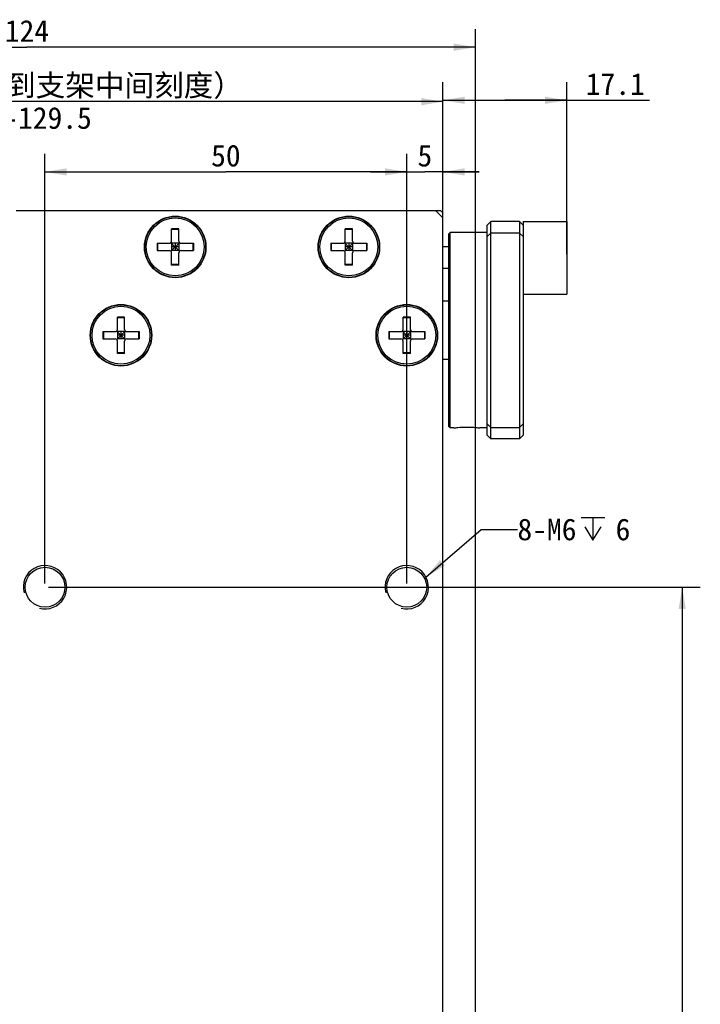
# Model space of a CAD drawing. Header units: millimetres. Extents: x 742 to 1452, y 144 to 826.
# Tile 40 of 40: x 1358 to 1452, y 438 to 574. Entities that reach past the tile are written whole.
import ezdxf
from ezdxf.enums import TextEntityAlignment as Align

# ---------------------------------------------------------------- set-up
doc = ezdxf.new("R2010")
doc.units = ezdxf.units.MM
doc.header["$LTSCALE"] = 32.67
doc.layers.get('0').update_dxf_attribs({"linetype": 'CONTINUOUS'})
for name, color, linetype in [('00_COMPONENTS', 7, 'CONTINUOUS'), ('50_ALL_DETAILS', 7, 'CONTINUOUS'), ('51__DRAFT_DIMS', 7, 'CONTINUOUS')]:
    doc.layers.add(name, color=color, linetype=linetype)
doc.styles.get("Standard").update_dxf_attribs({"font": 'simfang.ttf'})
doc.dimstyles.new('DIMSTYLE_2', dxfattribs={"dimtxt": 3, "dimasz": 3, "dimexe": 2.5, "dimexo": 0.5, "dimgap": 0.75, "dimtad": 1, "dimdsep": 46, "dimtxsty": 'STANDARD', "dimblk": '_FILLED', "dimblk1": '_FILLED', "dimblk2": '_FILLED', "dimcen": 0.09, "dimclrt": 3, "dimazin": 2, "dimtp": 0.3, "dimtm": 0.3, "dimtfac": 1, "dimtofl": 0, "dimtmove": 0, "dimatfit": 3, "dimldrblk": '_FILLED', "dimfxl": 1, "dimtolj": 1, "dimarcsym": 0})
doc.dimstyles.new('DIMSTYLE_3', dxfattribs={"dimtxt": 3, "dimasz": 3, "dimexe": 2.5, "dimexo": 0.5, "dimgap": 0.75, "dimtad": 1, "dimdsep": 46, "dimtxsty": 'STANDARD', "dimblk": '_FILLED', "dimblk1": '_FILLED', "dimblk2": '_FILLED', "dimcen": 0.09, "dimclrt": 3, "dimazin": 2, "dimtp": 0.1, "dimtm": 0.1, "dimtfac": 1, "dimtofl": 0, "dimtmove": 0, "dimatfit": 3, "dimldrblk": '_FILLED', "dimfxl": 1, "dimtolj": 1, "dimarcsym": 0})
doc.dimstyles.new('DIMSTYLE_4', dxfattribs={"dimtxt": 3, "dimasz": 3, "dimexe": 2.5, "dimexo": 0.5, "dimgap": 0.75, "dimtad": 1, "dimdsep": 46, "dimtxsty": 'STANDARD', "dimblk": '_FILLED', "dimblk1": '_FILLED', "dimblk2": '_FILLED', "dimcen": 0.09, "dimclrt": 3, "dimazin": 2, "dimtp": 0.2, "dimtm": 0.2, "dimtfac": 1, "dimtofl": 0, "dimtmove": 0, "dimatfit": 3, "dimldrblk": '_FILLED', "dimfxl": 1, "dimtolj": 1, "dimarcsym": 0})
doc.dimstyles.new('DIMSTYLE_5', dxfattribs={"dimtxt": 3, "dimasz": 3, "dimexe": 2.5, "dimexo": 0.5, "dimgap": 0.75, "dimtad": 1, "dimdsep": 46, "dimtxsty": 'STANDARD', "dimblk": '_FILLED', "dimblk1": '_FILLED', "dimblk2": '_FILLED', "dimcen": 0.09, "dimclrt": 3, "dimazin": 2, "dimtp": 0.5, "dimtm": 0.5, "dimtfac": 1, "dimtofl": 0, "dimtmove": 0, "dimatfit": 3, "dimldrblk": '_FILLED', "dimfxl": 1, "dimtolj": 1, "dimarcsym": 0})
doc.dimstyles.get("Standard").update_dxf_attribs({"dimtxt": 3, "dimasz": 3, "dimexe": 2.5, "dimexo": 0.5, "dimtad": 1, "dimdsep": 46, "dimtxsty": 'STANDARD', "dimblk": '_FILLED', "dimblk1": '_FILLED', "dimblk2": '_FILLED', "dimcen": 0.09, "dimclrt": 3, "dimazin": 2, "dimtol": 1, "dimtp": 0.01, "dimtm": 0.01, "dimtfac": 1, "dimtofl": 0, "dimtmove": 0, "dimatfit": 3, "dimldrblk": '_FILLED', "dimfxl": 1, "dimtolj": 1, "dimarcsym": 0})

# ---------------------------------------------------------------- blocks, each defined once
blk = doc.blocks.new('_FILLED')
at = {"color": 0, "linetype": 'ByBlock'}
blk.add_solid([(0, 0), (-1, 0.167), (-1, -0.167)], dxfattribs=at)
blk = doc.blocks.new('*D3')
at = {"layer": '51__DRAFT_DIMS', "color": 4}
for p, q in [((1296.79, 544.37), (1296.79, 565.44)), ((1416.29, 547.37), (1416.29, 565.44)), ((1296.79, 562.94), (1356.54, 562.94)), ((1416.29, 562.94), (1356.54, 562.94))]:
    blk.add_line(p, q, dxfattribs=at)
at = {"layer": '51__DRAFT_DIMS', "color": 4, "xscale": 3, "yscale": 3, "zscale": 3, "rotation": 180}
blk.add_blockref('_FILLED', (1296.79, 562.94), dxfattribs=at)
at = {"layer": '51__DRAFT_DIMS', "color": 4, "xscale": 3, "yscale": 3, "zscale": 3}
blk.add_blockref('_FILLED', (1416.29, 562.94), dxfattribs=at)
at = {"layer": '51__DRAFT_DIMS', "color": 3}
for s, p in [('（相机调节到支架中间刻度）', (1362.05, 563.69)), ('119.5', (1327.98, 563.69)), ('109.5-129.5', (1356.54, 559.19))]:
    blk.add_text(s, height=3, dxfattribs=at).set_placement(p, align=Align.CENTER)
blk = doc.blocks.new('*D5')
at = {"layer": '51__DRAFT_DIMS', "color": 4}
for p, q in [((1416.29, 547.37), (1416.29, 565.63)), ((1433.39, 541.87), (1433.39, 565.63)), ((1416.29, 563.13), (1424.84, 563.13)), ((1433.39, 563.13), (1424.84, 563.13)), ((1424.84, 563.13), (1444.84, 563.13))]:
    blk.add_line(p, q, dxfattribs=at)
at = {"layer": '51__DRAFT_DIMS', "color": 4, "xscale": 3, "yscale": 3, "zscale": 3, "rotation": 180}
blk.add_blockref('_FILLED', (1416.29, 563.13), dxfattribs=at)
at = {"layer": '51__DRAFT_DIMS', "color": 4, "xscale": 3, "yscale": 3, "zscale": 3}
blk.add_blockref('_FILLED', (1433.39, 563.13), dxfattribs=at)
at = {"layer": '51__DRAFT_DIMS', "color": 3}
blk.add_text('17.1', height=3, dxfattribs=at).set_placement((1436.03, 563.88))
blk = doc.blocks.new('*D6')
at = {"layer": '51__DRAFT_DIMS', "color": 4}
for p, q in [((1361.79, 495.87), (1451.86, 495.87)), ((1449.36, 495.87), (1449.36, 345.87)), ((1449.36, 195.87), (1449.36, 345.87)), ((1361.79, 195.87), (1451.86, 195.87))]:
    blk.add_line(p, q, dxfattribs=at)
at = {"layer": '51__DRAFT_DIMS', "color": 4, "xscale": 3, "yscale": 3, "zscale": 3}
for p, rotation in [((1449.36, 495.87), 90), ((1449.36, 195.87), 270)]:
    blk.add_blockref('_FILLED', p, dxfattribs=dict(at, rotation=rotation))
at = {"layer": '51__DRAFT_DIMS', "color": 3}
blk.add_text('300', height=3, rotation=90, dxfattribs=at).set_placement((1448.61, 345.87), align=Align.CENTER)
blk = doc.blocks.new('*D7')
at = {"layer": '51__DRAFT_DIMS', "color": 4}
for p, q in [((1361.29, 496.37), (1361.29, 555.74)), ((1411.29, 496.37), (1411.29, 555.74)), ((1361.29, 553.24), (1386.29, 553.24)), ((1411.29, 553.24), (1386.29, 553.24))]:
    blk.add_line(p, q, dxfattribs=at)
at = {"layer": '51__DRAFT_DIMS', "color": 4, "xscale": 3, "yscale": 3, "zscale": 3, "rotation": 180}
blk.add_blockref('_FILLED', (1361.29, 553.24), dxfattribs=at)
at = {"layer": '51__DRAFT_DIMS', "color": 4, "xscale": 3, "yscale": 3, "zscale": 3}
blk.add_blockref('_FILLED', (1411.29, 553.24), dxfattribs=at)
at = {"layer": '51__DRAFT_DIMS', "color": 3}
blk.add_text('50', height=3, dxfattribs=at).set_placement((1386.29, 553.99), align=Align.CENTER)
blk = doc.blocks.new('*D8')
at = {"layer": '51__DRAFT_DIMS', "color": 4}
for p, q in [((1296.79, 544.37), (1296.79, 572.96)), ((1420.79, 363.65), (1420.79, 572.96)), ((1296.79, 570.46), (1358.79, 570.46)), ((1420.79, 570.46), (1358.79, 570.46))]:
    blk.add_line(p, q, dxfattribs=at)
at = {"layer": '51__DRAFT_DIMS', "color": 4, "xscale": 3, "yscale": 3, "zscale": 3, "rotation": 180}
blk.add_blockref('_FILLED', (1296.79, 570.46), dxfattribs=at)
at = {"layer": '51__DRAFT_DIMS', "color": 4, "xscale": 3, "yscale": 3, "zscale": 3}
blk.add_blockref('_FILLED', (1420.79, 570.46), dxfattribs=at)
at = {"layer": '51__DRAFT_DIMS', "color": 3}
blk.add_text('124', height=3, dxfattribs=at).set_placement((1358.79, 571.21), align=Align.CENTER)
blk = doc.blocks.new('*D13')
at = {"layer": '51__DRAFT_DIMS', "color": 4}
for p, q in [((1411.29, 496.37), (1411.29, 555.74)), ((1416.29, 547.37), (1416.29, 555.74)), ((1411.29, 553.24), (1406.29, 553.24)), ((1406.29, 553.24), (1413.79, 553.24)), ((1421.29, 553.24), (1413.79, 553.24)), ((1416.29, 553.24), (1421.29, 553.24))]:
    blk.add_line(p, q, dxfattribs=at)
at = {"layer": '51__DRAFT_DIMS', "color": 4, "xscale": 3, "yscale": 3, "zscale": 3}
blk.add_blockref('_FILLED', (1411.29, 553.24), dxfattribs=at)
at = {"layer": '51__DRAFT_DIMS', "color": 4, "xscale": 3, "yscale": 3, "zscale": 3, "rotation": 180}
blk.add_blockref('_FILLED', (1416.29, 553.24), dxfattribs=at)
at = {"layer": '51__DRAFT_DIMS', "color": 3}
blk.add_text('5', height=3, dxfattribs=at).set_placement((1413.79, 553.99), align=Align.CENTER)

msp = doc.modelspace()

# ---------------------------------------------------------------- linework, layer by layer
at = {"layer": '00_COMPONENTS', "color": 7}
for p, q in [((1415.992, 547.873), (1357.292, 547.873)), ((1416.292, 546.873), (1415.292, 547.873)), ((1415.992, 547.873), (1416.292, 547.573)), ((1416.292, 144.173), (1416.292, 547.573)), ((1378.792, 543.673), (1378.792, 545.373)), ((1379.792, 545.373), (1378.792, 545.373)), ((1379.792, 543.673), (1379.792, 545.373)), ((1402.792, 543.673), (1402.792, 545.373)), ((1403.792, 545.373), (1402.792, 545.373)), ((1403.792, 543.673), (1403.792, 545.373)), ((1422.392, 545.873), (1422.892, 546.373)), ((1422.392, 516.873), (1422.392, 545.873)), ((1422.892, 516.373), (1422.892, 546.373)), ((1426.892, 546.373), (1422.892, 546.373)), ((1426.892, 546.373), (1426.892, 516.373)), ((1427.392, 545.873), (1426.892, 546.373)), ((1427.392, 546.373), (1427.392, 516.873)), ((1427.392, 546.373), (1433.392, 546.373)), ((1433.392, 546.373), (1433.392, 536.373)), ((1379.792, 545.303), (1378.792, 545.303)), ((1403.792, 545.303), (1402.792, 545.303)), ((1417.092, 544.673), (1417.292, 544.873)), ((1417.092, 518.073), (1417.092, 544.673)), ((1417.292, 517.873), (1417.292, 544.873)), ((1422.392, 544.873), (1417.292, 544.873)), ((1422.392, 544.298), (1422.892, 544.798)), ((1426.892, 544.798), (1422.892, 544.798)), ((1427.392, 544.298), (1426.892, 544.798)), ((1376.792, 543.373), (1376.792, 542.373)), ((1376.792, 543.373), (1378.492, 543.373)), ((1376.862, 543.373), (1376.862, 542.373)), ((1378.704, 542.285), (1379.879, 543.461)), ((1378.704, 543.461), (1379.879, 542.285)), ((1378.792, 543.373), (1378.792, 542.373)), ((1379.792, 543.373), (1378.792, 543.373)), ((1379.792, 542.873), (1378.792, 542.873)), ((1379.292, 543.373), (1379.292, 542.373)), ((1379.792, 543.373), (1379.792, 542.373)), ((1380.092, 543.373), (1381.792, 543.373)), ((1381.722, 543.373), (1381.722, 542.373)), ((1381.792, 543.373), (1381.792, 542.373)), ((1400.792, 543.373), (1400.792, 542.373)), ((1400.792, 543.373), (1402.492, 543.373)), ((1400.862, 543.373), (1400.862, 542.373)), ((1402.704, 542.285), (1403.879, 543.461)), ((1402.704, 543.461), (1403.879, 542.285)), ((1402.792, 543.373), (1402.792, 542.373)), ((1403.792, 543.373), (1402.792, 543.373)), ((1403.792, 542.873), (1402.792, 542.873)), ((1403.292, 543.373), (1403.292, 542.373)), ((1403.792, 543.373), (1403.792, 542.373)), ((1404.092, 543.373), (1405.792, 543.373)), ((1405.722, 543.373), (1405.722, 542.373)), ((1405.792, 543.373), (1405.792, 542.373)), ((1417.092, 542.873), (1416.292, 542.873)), ((1376.792, 542.373), (1378.492, 542.373)), ((1379.792, 542.373), (1378.792, 542.373)), ((1378.792, 540.373), (1378.792, 542.073)), ((1379.792, 540.373), (1379.792, 542.073)), ((1380.092, 542.373), (1381.792, 542.373)), ((1400.792, 542.373), (1402.492, 542.373)), ((1403.792, 542.373), (1402.792, 542.373)), ((1402.792, 540.373), (1402.792, 542.073)), ((1403.792, 540.373), (1403.792, 542.073)), ((1404.092, 542.373), (1405.792, 542.373)), ((1379.792, 540.443), (1378.792, 540.443)), ((1379.792, 540.373), (1378.792, 540.373)), ((1403.792, 540.443), (1402.792, 540.443)), ((1403.792, 540.373), (1402.792, 540.373)), ((1417.092, 539.873), (1416.292, 539.873)), ((1427.392, 536.373), (1433.392, 536.373)), ((1417.092, 535.373), (1416.292, 535.373)), ((1371.292, 531.473), (1371.292, 533.173)), ((1372.292, 533.173), (1371.292, 533.173)), ((1372.292, 531.473), (1372.292, 533.173)), ((1410.792, 531.473), (1410.792, 533.173)), ((1411.792, 533.173), (1410.792, 533.173)), ((1411.792, 531.473), (1411.792, 533.173)), ((1372.292, 533.103), (1371.292, 533.103)), ((1411.792, 533.103), (1410.792, 533.103)), ((1369.292, 531.173), (1369.292, 530.173)), ((1369.292, 531.173), (1370.992, 531.173)), ((1369.362, 531.173), (1369.362, 530.173)), ((1371.204, 530.085), (1372.379, 531.261)), ((1371.204, 531.261), (1372.379, 530.085)), ((1371.292, 531.173), (1371.292, 530.173)), ((1372.292, 531.173), (1371.292, 531.173)), ((1372.292, 530.673), (1371.292, 530.673)), ((1371.792, 531.173), (1371.792, 530.173)), ((1372.292, 531.173), (1372.292, 530.173)), ((1372.592, 531.173), (1374.292, 531.173)), ((1374.222, 531.173), (1374.222, 530.173)), ((1374.292, 531.173), (1374.292, 530.173)), ((1408.792, 531.173), (1408.792, 530.173)), ((1408.792, 531.173), (1410.492, 531.173)), ((1408.862, 531.173), (1408.862, 530.173)), ((1410.704, 530.085), (1411.879, 531.261)), ((1410.704, 531.261), (1411.879, 530.085)), ((1410.792, 531.173), (1410.792, 530.173)), ((1411.792, 531.173), (1410.792, 531.173)), ((1411.792, 530.673), (1410.792, 530.673)), ((1411.292, 531.173), (1411.292, 530.173)), ((1411.792, 531.173), (1411.792, 530.173)), ((1412.092, 531.173), (1413.792, 531.173)), ((1413.722, 531.173), (1413.722, 530.173)), ((1413.792, 531.173), (1413.792, 530.173)), ((1369.292, 530.173), (1370.992, 530.173)), ((1372.292, 530.173), (1371.292, 530.173)), ((1371.292, 528.173), (1371.292, 529.873)), ((1372.292, 528.173), (1372.292, 529.873)), ((1372.592, 530.173), (1374.292, 530.173)), ((1408.792, 530.173), (1410.492, 530.173)), ((1411.792, 530.173), (1410.792, 530.173)), ((1410.792, 528.173), (1410.792, 529.873)), ((1411.792, 528.173), (1411.792, 529.873)), ((1412.092, 530.173), (1413.792, 530.173)), ((1372.292, 528.243), (1371.292, 528.243)), ((1372.292, 528.173), (1371.292, 528.173)), ((1411.792, 528.243), (1410.792, 528.243)), ((1411.792, 528.173), (1410.792, 528.173)), ((1416.292, 527.373), (1417.092, 527.373)), ((1422.392, 518.448), (1422.892, 517.948)), ((1427.392, 518.448), (1426.892, 517.948)), ((1417.092, 518.073), (1417.292, 517.873)), ((1417.792, 517.873), (1417.292, 517.873)), ((1422.392, 517.873), (1421.392, 517.873)), ((1422.392, 516.873), (1422.892, 516.373)), ((1422.892, 517.948), (1426.892, 517.948)), ((1427.392, 516.873), (1426.892, 516.373)), ((1426.892, 516.373), (1422.892, 516.373))]:
    msp.add_line(p, q, dxfattribs=at)
for centre, radius in [((1379.292, 542.873), 4.25), ((1379.292, 542.873), 4.2), ((1379.292, 542.873), 4), ((1403.292, 542.873), 4.25), ((1403.292, 542.873), 4.2), ((1403.292, 542.873), 4), ((1371.792, 530.673), 4.25), ((1371.792, 530.673), 4.2), ((1371.792, 530.673), 4), ((1411.292, 530.673), 4.25), ((1411.292, 530.673), 4.2), ((1411.292, 530.673), 4), ((1361.292, 495.873), 2.75), ((1411.292, 495.873), 2.75)]:
    msp.add_circle(centre, radius, dxfattribs=at)
for centre, start, end in [((1378.492, 543.673), 270, 360), ((1380.092, 543.673), 180, 270), ((1402.492, 543.673), 270, 360), ((1404.092, 543.673), 180, 270), ((1378.492, 542.073), 0, 90), ((1380.092, 542.073), 90, 180), ((1402.492, 542.073), 0, 90), ((1404.092, 542.073), 90, 180), ((1370.992, 531.473), 270, 360), ((1372.592, 531.473), 180, 270), ((1410.492, 531.473), 270, 360), ((1412.092, 531.473), 180, 270), ((1370.992, 529.873), 0, 90), ((1372.592, 529.873), 90, 180), ((1410.492, 529.873), 0, 90), ((1412.092, 529.873), 90, 180)]:
    msp.add_arc(centre, 0.3, start, end, dxfattribs=at)
at = {"layer": '00_COMPONENTS', "color": 4}
for centre in [(1361.292, 495.873), (1411.292, 495.873)]:
    msp.add_arc(centre, 3, 255, 195, dxfattribs=at)
at = {"layer": '00_COMPONENTS', "color": 7}
msp.add_open_spline([(1417.792, 517.873), (1417.969, 517.897), (1418.567, 517.968), (1419.592, 518.018), (1420.617, 517.967), (1421.215, 517.897), (1421.392, 517.873)], degree=3, knots=[0, 0, 0, 0, 0.1487115, 0.5001323, 0.8514806, 1, 1, 1, 1], dxfattribs=at)
at = {"layer": '50_ALL_DETAILS', "color": 3}
for p, q in [((1435.402, 505.483), (1438.652, 505.483)), ((1437.027, 505.483), (1437.027, 502.358))]:
    msp.add_line(p, q, dxfattribs=at)
msp.add_lwpolyline([(1435.902, 504.233), (1437.027, 502.358), (1438.152, 504.233)], dxfattribs=at)

# ---------------------------------------------------------------- texts
for s, p in [('8-M6', (1426.589, 502.358)), ('6', (1440.152, 502.358))]:
    msp.add_text(s, height=3, dxfattribs=at).set_placement(p)

# ---------------------------------------------------------------- dimensions: what is measured, and where the dimension line sits
at = {"layer": '51__DRAFT_DIMS', "color": 4}
for base, p1, p2, dimstyle, picture, middle in [((1420.792, 570.458), (1296.789, 543.873), (1420.792, 363.146), 'DIMSTYLE_5', '*D8', (1358.931, 570.458)), ((1433.392, 563.128), (1416.292, 546.873), (1433.392, 541.373), 'DIMSTYLE_4', '*D5', (1440.423, 563.128)), ((1411.292, 553.236), (1361.292, 495.873), (1411.292, 495.873), 'DIMSTYLE_2', '*D7', (1386.283, 553.236))]:
    dim = msp.add_linear_dim(base=base, p1=p1, p2=p2, dimstyle=dimstyle, dxfattribs=at)
    dim.commit()
    dim.dimension.update_dxf_attribs({"geometry": picture, "text_midpoint": middle, "dimtype": 160})
dim = msp.add_linear_dim(base=(1296.789, 562.941), p1=(1416.292, 546.873), p2=(1296.789, 543.873), angle=180, text='<>（相机调节到支架中间刻度）\\P109.5-129.5', dimstyle='DIMSTYLE_2', dxfattribs=at)
dim.commit()
dim.dimension.update_dxf_attribs({"geometry": '*D3', "text_midpoint": (1356.54, 562.941), "dimtype": 160})
for base, p1, p2, angle, dimstyle, picture, middle in [((1411.292, 553.236), (1416.292, 546.873), (1411.292, 495.873), 180, 'DIMSTYLE_3', '*D13', (1413.756, 553.236)), ((1449.362, 195.873), (1361.292, 495.873), (1361.292, 195.873), 270, 'DIMSTYLE_5', '*D6', (1449.362, 345.861))]:
    dim = msp.add_linear_dim(base=base, p1=p1, p2=p2, angle=angle, dimstyle=dimstyle, dxfattribs=at)
    dim.commit()
    dim.dimension.update_dxf_attribs({"geometry": picture, "text_midpoint": middle, "dimtype": 160})

# ---------------------------------------------------------------- leaders
at = {"layer": '50_ALL_DETAILS', "color": 4}
msp.add_leader([(1413.944, 497.275), (1421.589, 503.858), (1426.589, 503.858)], dimstyle='STANDARD', override={"dimtad": 0}, dxfattribs=at)

doc.saveas('drawing.dxf')
